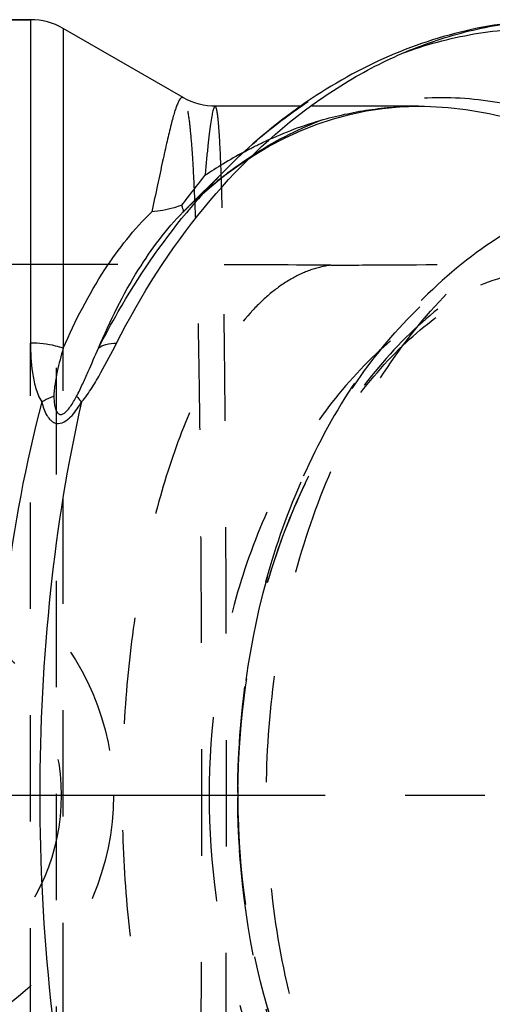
# Model space of a CAD drawing. Header units: millimetres. Extents: x 395 to 603, y 445 to 560.
# Tile 3 of 14: x 479 to 508, y 479 to 540. Entities that reach past the tile are written whole.
import ezdxf

# ---------------------------------------------------------------- set-up
doc = ezdxf.new("R2010")
doc.units = ezdxf.units.MM
doc.header["$LTSCALE"] = 65.185185
doc.linetypes.add('CENTER', pattern=[0.6, 0.375, -0.075, 0.075, -0.075])
doc.linetypes.add('HIDDEN', pattern=[0.2, 0.1, -0.1])
for name, color, linetype in [('ACHSEN_S', 7, 'CONTINUOUS'), ('KOERPER', 7, 'CONTINUOUS'), ('KONST.EL_MIT_GEO', 7, 'CONTINUOUS'), ('KURVEN', 7, 'CONTINUOUS')]:
    doc.layers.add(name, color=color, linetype=linetype)

msp = doc.modelspace()

# ---------------------------------------------------------------- linework, layer by layer
at = {"layer": 'ACHSEN_S', "color": 2, "linetype": 'CENTER'}
msp.add_line((394.974, 492.287), (603.344, 492.287), dxfattribs=at)
at = {"layer": 'KOERPER', "color": 7, "linetype": 'Continuous'}
for p, q in [((479.593, 539.788), (424.665, 539.788)), ((488.935, 535.013), (481.593, 539.252)), ((496.125, 534.487), (490.921, 534.487)), ((489.003, 528.073), (491.564, 530.634))]:
    msp.add_line(p, q, dxfattribs=at)
at = {"layer": 'KOERPER', "color": 8, "linetype": 'HIDDEN'}
for p, q in [((503.346, 534.487), (496.125, 534.487)), ((481.185, 524.788), (477.675, 524.788)), ((481.185, 459.788), (481.185, 524.788))]:
    msp.add_line(p, q, dxfattribs=at)
for points, knots in [([(497.974, 524.745), (495.189, 524.773), (489.593, 524.789), (483.997, 524.788), (481.185, 524.788)], [0, 0, 0, 0, 0.497556, 1, 1, 1, 1]), ([(497.974, 524.745), (497.558, 524.693), (496.711, 524.49), (495.487, 523.916), (494.293, 523.075), (492.673, 521.528), (490.797, 518.888), (488.898, 514.931), (487.315, 510.126), (486.119, 504.614), (485.372, 498.586), (485.117, 492.287), (485.372, 485.989), (486.119, 479.961), (487.315, 474.449), (488.899, 469.644), (490.797, 465.687), (492.673, 463.047), (494.293, 461.5), (495.487, 460.659), (496.711, 460.085), (497.558, 459.882), (497.973, 459.83)], [0, 0, 0, 0, 0.017011, 0.035024, 0.054587, 0.07607, 0.125702, 0.184995, 0.253711, 0.33064, 0.413682, 0.5, 0.586318, 0.66936, 0.746289, 0.815006, 0.874298, 0.92393, 0.945413, 0.964976, 0.982989, 1, 1, 1, 1]), ([(497.974, 524.745), (499.125, 524.758), (503.476, 524.793), (507.826, 524.788), (511.025, 524.788)], [0, 0, 0, 0, 0.264746, 1, 1, 1, 1])]:
    msp.add_open_spline(points, degree=3, knots=knots, dxfattribs=at)
at = {"layer": 'KONST.EL_MIT_GEO', "color": 7, "linetype": 'Continuous'}
for p, q in [((424.665, 539.788), (479.593, 539.788)), ((479.593, 539.788), (479.593, 519.979)), ((481.593, 539.252), (481.593, 519.667)), ((490.893, 534.487), (490.893, 534.487)), ((488.947, 528.017), (489, 528.07))]:
    msp.add_line(p, q, dxfattribs=at)
at = {"layer": 'KONST.EL_MIT_GEO', "color": 8, "linetype": 'HIDDEN'}
for p, q in [((503.328, 534.487), (503.364, 534.487)), ((479.593, 464.596), (479.593, 519.979)), ((481.593, 464.908), (481.593, 519.667)), ((492.284, 492.453), (492.284, 492.155)), ((492.284, 492.155), (492.284, 492.092)), ((492.284, 492.092), (492.284, 492.155))]:
    msp.add_line(p, q, dxfattribs=at)
at = {"layer": 'KONST.EL_MIT_GEO', "color": 7, "linetype": 'Continuous'}
msp.add_lwpolyline([(490.893, 534.487), (490.694, 534.493), (490.43, 534.515), (490.169, 534.555), (489.912, 534.612), (489.662, 534.686), (489.421, 534.775), (489.19, 534.878), (488.969, 534.993), (488.94, 535.01)], dxfattribs=at)
at = {"layer": 'KONST.EL_MIT_GEO', "color": 8, "linetype": 'HIDDEN'}
msp.add_lwpolyline([(489.003, 528.073), (489.683, 528.728), (490.549, 529.497), (491.438, 530.216), (492.349, 530.882), (493.28, 531.496), (494.227, 532.053), (495.189, 532.554), (496.162, 532.998), (497.146, 533.385), (498.138, 533.713), (499.137, 533.983), (500.141, 534.196), (501.147, 534.35), (502.156, 534.447), (503.164, 534.486), (503.364, 534.487)], dxfattribs=at)
at = {"layer": 'KONST.EL_MIT_GEO', "color": 7, "linetype": 'Continuous'}
for centre, radius, start, end in [((479.593, 535.788), 4, 60, 90), ((505.612, 507.61), 27.338, 118.28963, 121.39109), ((506.412, 506.304), 28.87, 121.39591, 123.98163), ((518.676, 503.586), 38.296, 135.06818, 140.46898), ((493.141, 529.773), 4.494, 197.5089, 198.51819)]:
    msp.add_arc(centre, radius, start, end, dxfattribs=at)
at = {"layer": 'KONST.EL_MIT_GEO', "color": 8, "linetype": 'HIDDEN'}
for centre, radius, start, end in [((507.009, 510.294), 25.296, 127.21365, 127.46684), ((543.518, 492.287), 51.234, 179.81515, 180.21859)]:
    msp.add_arc(centre, radius, start, end, dxfattribs=at)
at = {"layer": 'KONST.EL_MIT_GEO', "color": 7, "linetype": 'Continuous'}
for points, knots in [([(484.861, 519.979), (486.351, 522.914), (489.768, 528.3), (495.394, 533.771), (500.363, 536.886), (504.193, 538.55), (508.141, 539.561), (510.822, 539.788), (512.151, 539.788)], [0, 0, 0, 0, 0.278611, 0.535415, 0.656489, 0.773474, 0.887509, 1, 1, 1, 1]), ([(512.151, 539.787), (510.292, 539.788), (506.534, 539.377), (501.105, 537.563), (496.014, 534.633), (492.987, 532.057), (491.564, 530.634)], [0, 0, 0, 0, 0.241517, 0.486611, 0.738556, 1, 1, 1, 1]), ([(488.94, 535.01), (488.918, 535.023), (488.853, 535.032), (488.767, 534.961), (488.686, 534.841), (488.598, 534.662), (488.506, 534.422), (488.407, 534.122), (488.303, 533.763), (488.145, 533.167), (487.935, 532.278), (487.663, 531.044), (487.355, 529.599), (487.134, 528.566), (487.014, 528.017)], [0, 0, 0, 0, 0.010451, 0.023427, 0.042757, 0.069628, 0.104418, 0.147239, 0.198091, 0.256928, 0.398173, 0.569996, 0.771121, 1, 1, 1, 1]), ([(490.893, 534.487), (490.881, 534.487), (490.852, 534.465), (490.805, 534.373), (490.748, 534.169), (490.681, 533.828), (490.608, 533.354), (490.53, 532.751), (490.448, 532.022), (490.362, 531.172), (490.305, 530.566), (490.276, 530.243)], [0, 0, 0, 0, 0.008285, 0.022427, 0.072721, 0.153559, 0.264845, 0.40601, 0.576281, 0.774681, 1, 1, 1, 1]), ([(488.856, 528.421), (488.973, 528.574), (489.444, 529.184), (489.919, 529.79), (490.276, 530.243)], [0, 0, 0, 0, 0.251172, 1, 1, 1, 1]), ([(488.856, 528.421), (488.7, 528.362), (488.102, 528.162), (487.476, 528.054), (487.014, 528.017)], [0, 0, 0, 0, 0.264058, 1, 1, 1, 1]), ([(488.94, 528.168), (488.936, 528.181), (488.917, 528.24), (488.896, 528.299), (488.88, 528.346)], [0, 0, 0, 0, 0.211479, 1, 1, 1, 1]), ([(481.593, 519.667), (482.319, 521.334), (483.851, 524.31), (485.922, 526.966), (487.014, 528.017)], [0, 0, 0, 0, 0.545356, 1, 1, 1, 1]), ([(483.755, 519.667), (484.451, 521.329), (485.912, 524.293), (487.898, 526.959), (488.947, 528.017)], [0, 0, 0, 0, 0.547422, 1, 1, 1, 1]), ([(483.755, 519.667), (484.139, 520.424), (485.707, 523.328), (487.578, 526.072), (489.138, 527.962)], [0, 0, 0, 0, 0.257331, 1, 1, 1, 1]), ([(488.947, 528.017), (488.961, 528.031), (488.968, 528.089), (488.95, 528.137), (488.94, 528.168)], [0, 0, 0, 0, 0.369098, 1, 1, 1, 1]), ([(481.593, 519.667), (481.439, 519.718), (480.788, 519.904), (480.107, 519.979), (479.593, 519.979)], [0, 0, 0, 0, 0.240588, 1, 1, 1, 1]), ([(479.593, 519.979), (479.593, 519.375), (479.639, 518.456), (479.876, 517.245), (480.105, 516.646), (480.28, 516.379)], [0, 0, 0, 0, 0.48959, 0.741372, 1, 1, 1, 1]), ([(482.718, 516.379), (482.958, 516.652), (483.369, 517.244), (484.077, 518.45), (484.553, 519.371), (484.861, 519.979)], [0, 0, 0, 0, 0.25951, 0.512552, 1, 1, 1, 1]), ([(483.755, 519.667), (483.881, 519.78), (484.251, 519.946), (484.642, 519.979), (484.861, 519.979)], [0, 0, 0, 0, 0.435959, 1, 1, 1, 1]), ([(481.593, 519.667), (481.526, 519.432), (481.396, 518.956), (481.225, 518.232), (481.106, 517.615), (481.039, 517.111), (481.022, 516.855), (481.024, 516.727)], [0, 0, 0, 0, 0.244138, 0.49226, 0.744234, 0.871639, 1, 1, 1, 1]), ([(482.417, 516.727), (482.552, 516.975), (482.785, 517.479), (483.223, 518.463), (483.541, 519.19), (483.755, 519.667)], [0, 0, 0, 0, 0.263019, 0.515129, 1, 1, 1, 1]), ([(480.28, 516.379), (479.281, 512.597), (477.809, 504.594), (477.333, 496.478), (477.333, 492.281)], [0, 0, 0, 0, 0.482462, 1, 1, 1, 1]), ([(482.718, 516.379), (481.848, 512.582), (480.573, 504.571), (480.161, 496.476), (480.162, 492.281)], [0, 0, 0, 0, 0.481496, 1, 1, 1, 1]), ([(481.024, 516.727), (480.962, 516.702), (480.71, 516.597), (480.463, 516.477), (480.28, 516.379)], [0, 0, 0, 0, 0.242689, 1, 1, 1, 1]), ([(480.28, 516.379), (480.315, 516.235), (480.398, 515.952), (480.548, 515.613), (480.713, 515.368), (480.867, 515.208), (481.06, 515.088), (481.377, 515.027), (481.78, 515.197), (482.143, 515.545), (482.454, 515.949), (482.633, 516.235), (482.718, 516.38)], [0, 0, 0, 0, 0.117118, 0.233647, 0.291718, 0.349765, 0.408382, 0.469005, 0.597996, 0.732692, 0.867037, 1, 1, 1, 1]), ([(481.024, 516.727), (481.025, 516.62), (481.035, 516.407), (481.07, 516.142), (481.123, 515.937), (481.182, 515.79), (481.259, 515.679), (481.352, 515.618), (481.475, 515.594), (481.633, 515.661), (481.83, 515.831), (482.108, 516.182), (482.298, 516.508), (482.417, 516.727)], [0, 0, 0, 0, 0.114039, 0.227475, 0.283802, 0.339766, 0.395762, 0.424982, 0.456456, 0.525884, 0.596944, 0.73492, 1, 1, 1, 1]), ([(482.417, 516.727), (482.437, 516.701), (482.535, 516.583), (482.637, 516.468), (482.718, 516.379)], [0, 0, 0, 0, 0.216278, 1, 1, 1, 1]), ([(477.333, 492.281), (477.333, 488.086), (477.81, 479.975), (479.281, 471.976), (480.28, 468.196)], [0, 0, 0, 0, 0.517529, 1, 1, 1, 1]), ([(480.162, 492.281), (480.162, 488.088), (480.574, 479.997), (481.848, 471.991), (482.718, 468.196)], [0, 0, 0, 0, 0.518495, 1, 1, 1, 1])]:
    msp.add_open_spline(points, degree=3, knots=knots, dxfattribs=at)
at = {"layer": 'KONST.EL_MIT_GEO', "color": 8, "linetype": 'HIDDEN'}
for points, knots in [([(491.564, 530.634), (492.768, 531.838), (495.295, 534.032), (499.475, 536.625), (503.878, 538.39), (508.421, 539.286), (513.012, 539.29), (517.556, 538.402), (521.962, 536.644), (526.144, 534.057), (530.027, 530.695), (534.818, 525.15), (539.622, 516.607), (543.148, 504.891), (544.351, 492.287), (543.148, 479.684), (539.622, 467.968), (534.818, 459.425), (530.027, 453.88), (526.144, 450.518), (521.962, 447.931), (517.556, 446.173), (513.012, 445.285), (508.421, 445.289), (503.878, 446.185), (499.475, 447.95), (495.295, 450.543), (492.768, 452.737), (491.564, 453.941)], [0, 0, 0, 0, 0.030107, 0.058864, 0.086532, 0.113489, 0.140198, 0.167151, 0.194811, 0.223557, 0.253652, 0.28523, 0.352671, 0.424984, 0.5, 0.575016, 0.647329, 0.71477, 0.746348, 0.776443, 0.805189, 0.832849, 0.859802, 0.886511, 0.913468, 0.941136, 0.969893, 1, 1, 1, 1]), ([(488.94, 449.565), (488.979, 449.588), (489.05, 449.689), (489.126, 449.892), (489.201, 450.192), (489.306, 450.778), (489.417, 451.752), (489.528, 453.199), (489.627, 455.01), (489.714, 457.169), (489.79, 459.658), (489.856, 462.454), (489.912, 465.532), (489.978, 470.114), (490.036, 476.312), (490.076, 484.145), (490.09, 492.288), (490.076, 500.43), (490.036, 508.263), (489.978, 514.461), (489.912, 519.043), (489.856, 522.121), (489.79, 524.917), (489.714, 527.406), (489.627, 529.565), (489.528, 531.376), (489.417, 532.824), (489.306, 533.797), (489.201, 534.383), (489.126, 534.683), (489.05, 534.886), (488.979, 534.987), (488.94, 535.01)], [0, 0, 0, 0, 0.001579, 0.004099, 0.007675, 0.012342, 0.024975, 0.041968, 0.063205, 0.088517, 0.117684, 0.150449, 0.186514, 0.225545, 0.311027, 0.403683, 0.500001, 0.59632, 0.688975, 0.774457, 0.813488, 0.849553, 0.882318, 0.911485, 0.936796, 0.958033, 0.975026, 0.987658, 0.992325, 0.995902, 0.998421, 1, 1, 1, 1]), ([(491.71, 530.44), (492.957, 531.387), (495.6, 533.031), (499.946, 534.612), (504.487, 535.194), (509.086, 534.738), (513.608, 533.246), (519.521, 529.838), (523.227, 525.973), (525.328, 523.073)], [0, 0, 0, 0, 0.121494, 0.239481, 0.355965, 0.473541, 0.594891, 0.722315, 1, 1, 1, 1]), ([(490.893, 450.088), (490.916, 450.088), (490.965, 450.169), (490.999, 450.312), (491.046, 450.567), (491.085, 450.911), (491.125, 451.357), (491.18, 452.144), (491.24, 453.367), (491.3, 455.113), (491.355, 457.219), (491.402, 459.665), (491.444, 462.43), (491.48, 465.486), (491.511, 468.805), (491.536, 472.354), (491.564, 477.447), (491.586, 484.113), (491.595, 492.288), (491.586, 500.463), (491.564, 507.129), (491.536, 512.221), (491.511, 515.771), (491.48, 519.09), (491.444, 522.146), (491.402, 524.91), (491.355, 527.356), (491.3, 529.462), (491.24, 531.208), (491.18, 532.431), (491.125, 533.218), (491.085, 533.664), (491.046, 534.008), (490.999, 534.263), (490.965, 534.406), (490.916, 534.487), (490.893, 534.487)], [0, 0, 0, 0, 0.000837, 0.002684, 0.005663, 0.009796, 0.015085, 0.021527, 0.037823, 0.058562, 0.083568, 0.112617, 0.145442, 0.181734, 0.221145, 0.263295, 0.307774, 0.401958, 0.500004, 0.598049, 0.692233, 0.736712, 0.778862, 0.818272, 0.854563, 0.887388, 0.916437, 0.941442, 0.962181, 0.978476, 0.984917, 0.990206, 0.994339, 0.997317, 0.999163, 1, 1, 1, 1]), ([(497.336, 533.615), (498.311, 533.899), (500.294, 534.336), (502.32, 534.486), (503.328, 534.487)], [0, 0, 0, 0, 0.501859, 1, 1, 1, 1]), ([(503.364, 534.487), (505.291, 534.487), (509.244, 533.931), (514.873, 531.482), (520.039, 527.527), (524.548, 522.233), (528.242, 515.804), (530.984, 508.481), (532.672, 500.541), (533.242, 492.286), (532.672, 484.031), (530.983, 476.091), (528.24, 468.768), (524.547, 462.34), (520.037, 457.047), (514.871, 453.092), (509.242, 450.644), (505.288, 450.088), (503.362, 450.088)], [0, 0, 0, 0, 0.050888, 0.103886, 0.160418, 0.22123, 0.286362, 0.355257, 0.426906, 0.500004, 0.573102, 0.64475, 0.713644, 0.778775, 0.839585, 0.896116, 0.949114, 1, 1, 1, 1]), ([(492.656, 531.683), (493.033, 531.886), (494.54, 532.649), (496.126, 533.261), (497.336, 533.615)], [0, 0, 0, 0, 0.253706, 1, 1, 1, 1]), ([(489.003, 528.073), (489.211, 528.28), (490.045, 529.089), (490.932, 529.844), (491.621, 530.372)], [0, 0, 0, 0, 0.252544, 1, 1, 1, 1]), ([(520.929, 530.312), (518.954, 530.312), (514.955, 529.767), (509.329, 527.394), (504.298, 523.652), (500.023, 518.761), (496.603, 512.935), (493.245, 504.132), (492.265, 496.912), (492.284, 492.092)], [0, 0, 0, 0, 0.112302, 0.226324, 0.343732, 0.46586, 0.593332, 0.725849, 1, 1, 1, 1]), ([(520.929, 454.262), (519.163, 454.262), (515.55, 454.775), (510.423, 457.017), (505.741, 460.613), (501.672, 465.402), (498.351, 471.194), (495.892, 477.773), (494.38, 484.892), (493.87, 492.287), (494.38, 499.683), (495.892, 506.802), (498.351, 513.381), (501.672, 519.173), (505.741, 523.962), (510.423, 527.558), (515.55, 529.8), (519.163, 530.312), (520.929, 530.312)], [0, 0, 0, 0, 0.051645, 0.105164, 0.161986, 0.222854, 0.287817, 0.356348, 0.427487, 0.5, 0.572513, 0.643652, 0.712183, 0.777146, 0.838014, 0.894836, 0.948355, 1, 1, 1, 1]), ([(492.284, 492.453), (492.299, 497.109), (493.255, 504.05), (496.436, 512.491), (499.605, 517.99), (503.481, 522.533), (507.937, 525.944), (512.814, 528.069), (516.25, 528.555), (517.929, 528.555)], [0, 0, 0, 0, 0.286821, 0.423945, 0.553926, 0.675722, 0.789447, 0.89659, 1, 1, 1, 1]), ([(516.507, 526.545), (514.922, 526.545), (511.677, 526.086), (507.071, 524.079), (502.862, 520.858), (499.201, 516.569), (496.208, 511.376), (493.203, 503.405), (492.299, 496.851), (492.284, 492.453)], [0, 0, 0, 0, 0.103413, 0.210557, 0.324281, 0.446076, 0.576054, 0.713175, 1, 1, 1, 1]), ([(513.507, 524.788), (511.998, 524.788), (508.91, 524.35), (504.528, 522.433), (500.526, 519.36), (497.049, 515.267), (494.21, 510.315), (491.369, 502.718), (490.526, 496.474), (490.526, 492.287)], [0, 0, 0, 0, 0.103364, 0.210479, 0.324205, 0.446029, 0.57605, 0.71321, 1, 1, 1, 1]), ([(492.284, 492.453), (492.299, 496.764), (493.162, 503.162), (496.027, 510.909), (498.816, 515.847), (502.127, 519.815), (505.783, 522.684), (509.611, 524.403), (512.247, 524.788), (513.507, 524.788)], [0, 0, 0, 0, 0.305663, 0.449892, 0.583981, 0.70567, 0.814074, 0.910629, 1, 1, 1, 1]), ([(490.526, 492.287), (490.526, 488.101), (491.368, 481.858), (494.209, 474.261), (497.048, 469.309), (500.525, 465.217), (504.526, 462.143), (508.907, 460.226), (511.995, 459.788), (513.504, 459.788)], [0, 0, 0, 0, 0.286787, 0.423945, 0.553967, 0.675792, 0.78952, 0.896638, 1, 1, 1, 1]), ([(492.284, 492.092), (492.302, 487.307), (493.322, 480.149), (496.705, 471.433), (500.13, 465.671), (504.394, 460.838), (509.403, 457.142), (514.995, 454.801), (518.967, 454.262), (520.929, 454.262)], [0, 0, 0, 0, 0.274171, 0.406615, 0.534018, 0.656113, 0.773537, 0.887616, 1, 1, 1, 1]), ([(492.284, 492.092), (492.302, 487.697), (493.209, 481.147), (496.215, 473.183), (499.209, 467.996), (502.869, 463.71), (507.076, 460.493), (511.68, 458.488), (514.922, 458.03), (516.507, 458.03)], [0, 0, 0, 0, 0.286831, 0.423945, 0.553915, 0.675705, 0.789429, 0.896578, 1, 1, 1, 1]), ([(513.505, 459.787), (512.245, 459.788), (509.612, 460.173), (505.786, 461.889), (502.132, 464.756), (498.822, 468.72), (496.034, 473.651), (493.167, 481.392), (492.301, 487.784), (492.284, 492.092)], [0, 0, 0, 0, 0.089368, 0.185943, 0.294347, 0.416028, 0.550107, 0.694327, 1, 1, 1, 1]), ([(517.929, 456.02), (516.251, 456.02), (512.817, 456.505), (507.942, 458.628), (503.488, 462.036), (499.612, 466.574), (496.443, 472.068), (493.261, 480.502), (492.302, 487.438), (492.284, 492.092)], [0, 0, 0, 0, 0.103419, 0.210566, 0.324291, 0.446083, 0.576055, 0.713173, 1, 1, 1, 1])]:
    msp.add_open_spline(points, degree=3, knots=knots, dxfattribs=at)
at = {"layer": 'KURVEN', "color": 8, "linetype": 'HIDDEN'}
for radius in [16, 12.8]:
    msp.add_circle((468.665, 492.287), radius, dxfattribs=at)

doc.saveas('drawing.dxf')
